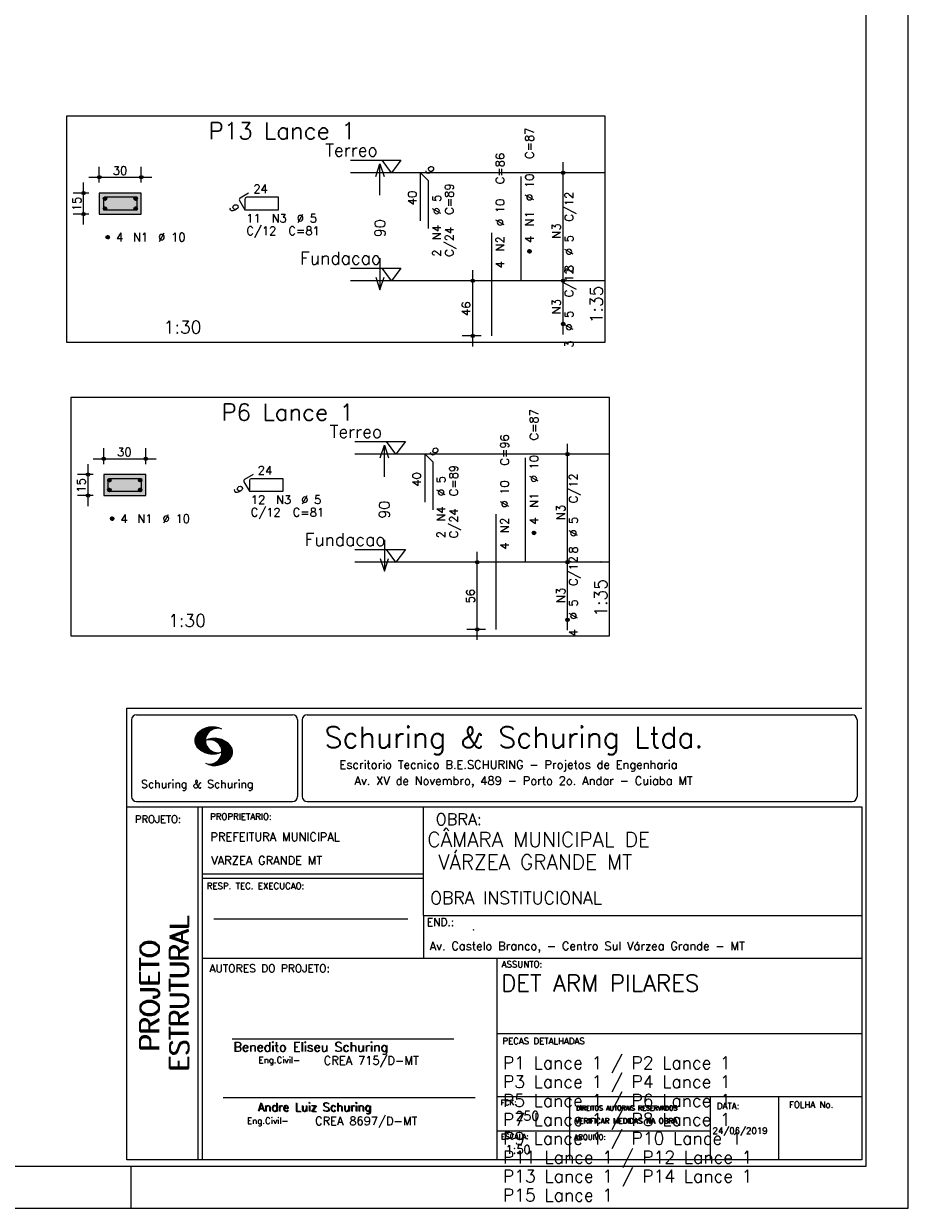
# Model space of a CAD drawing. Extents: x 0 to 119, y 0 to 84.
# Tile 13 of 20: x 98 to 119, y 0 to 28. Entities that reach past the tile are written whole.
import ezdxf

# ---------------------------------------------------------------- set-up
doc = ezdxf.new("R2010")
doc.units = 0
doc.linetypes.add('ESTILO_TQS_0002', pattern=[0.4, 0.1, -0.3])
for name, color, linetype in [('1', 1, 'CONTINUOUS'), ('2', 2, 'CONTINUOUS'), ('3', 3, 'CONTINUOUS'), ('4', 4, 'CONTINUOUS'), ('6', 6, 'CONTINUOUS'), ('7', 7, 'CONTINUOUS'), ('8', 8, 'CONTINUOUS')]:
    doc.layers.add(name, color=color, linetype=linetype)
doc.styles.get("Standard").update_dxf_attribs({"font": 'ROMANS.SHX'})

msp = doc.modelspace()

# ---------------------------------------------------------------- linework, layer by layer
at = {"layer": '1', "linetype": 'CONTINUOUS'}
for p, q in [((118.900002, 0), (118.900002, 84.099998)), ((100.400002, 0), (100.400002, 1)), ((0, 0), (118.900002, 0))]:
    msp.add_line(p, q, dxfattribs=at)
for points in [[(98.85869, 20.622318), (111.68369, 20.622318), (111.68369, 26.008032), (98.85869, 26.008032), (98.85869, 20.622318)], [(105.62369, 24.958032), (106.82369, 24.958032), (106.59869, 24.658032), (106.37369, 24.958032)], [(111.68369, 24.658032), (105.62369, 24.658032)], [(105.62369, 22.386603), (106.82369, 22.386603), (106.59869, 22.086603), (106.37369, 22.386603)], [(111.68369, 22.086603), (105.62369, 22.086603)], [(98.96435, 13.63428), (111.78935, 13.63428), (111.78935, 19.305709), (98.96435, 19.305709), (98.96435, 13.63428)], [(105.72935, 18.255709), (106.92935, 18.255709), (106.70435, 17.955709), (106.47935, 18.255709)], [(111.78935, 17.955709), (105.72935, 17.955709)], [(105.72935, 15.68428), (106.92935, 15.68428), (106.70435, 15.38428), (106.47935, 15.68428)], [(111.78935, 15.38428), (105.72935, 15.38428)]]:
    msp.add_lwpolyline(points, dxfattribs=at)
at = {"layer": '1', "linetype": 'ESTILO_TQS_0002'}
for points in [[(99.64369, 23.674818), (100.64369, 23.674818), (100.64369, 24.174818), (99.64369, 24.174818), (99.64369, 23.674818)], [(99.74935, 16.972494), (100.74935, 16.972494), (100.74935, 17.472494), (99.74935, 17.472494), (99.74935, 16.972494)]]:
    msp.add_lwpolyline(points, dxfattribs=at)
at = {"layer": '2', "linetype": 'CONTINUOUS'}
for p, q in [((110.68369, 21.836603), (110.68369, 24.908032)), ((99.39369, 24.549818), (100.89369, 24.549818)), ((99.64369, 24.424818), (99.64369, 24.799818)), ((100.64369, 24.424818), (100.64369, 24.799818)), ((110.68369, 24.658032), (110.68369, 24.658032)), ((99.26869, 23.424818), (99.26869, 24.424818)), ((99.39369, 24.174818), (99.01869, 24.174818)), ((99.64369, 24.174818), (99.64369, 24.174818)), ((99.64369, 24.174818), (99.64369, 24.174818)), ((100.64369, 24.174818), (100.64369, 24.174818)), ((99.39369, 23.674818), (99.01869, 23.674818)), ((99.64369, 23.674818), (99.64369, 23.674818)), ((108.53369, 20.522318), (108.53369, 22.336603)), ((110.68369, 20.808032), (110.68369, 22.336603)), ((108.73369, 22.086603), (108.28369, 22.086603)), ((108.98369, 22.086603), (108.98369, 22.086603)), ((110.68369, 22.086603), (110.68369, 22.086603)), ((110.68369, 22.086603), (110.68369, 22.086603)), ((110.68369, 21.058032), (110.68369, 21.058032)), ((108.73369, 20.772318), (108.28369, 20.772318)), ((108.98369, 20.772318), (108.98369, 20.772318)), ((99.74935, 17.722494), (99.74935, 18.097494)), ((100.74935, 17.722494), (100.74935, 18.097494)), ((110.78935, 15.13428), (110.78935, 18.205709)), ((99.49935, 17.847494), (100.99935, 17.847494)), ((110.78935, 17.955709), (110.78935, 17.955709)), ((99.37435, 16.722494), (99.37435, 17.722494)), ((99.49935, 17.472494), (99.12435, 17.472494)), ((99.74935, 17.472494), (99.74935, 17.472494)), ((99.74935, 17.472494), (99.74935, 17.472494)), ((100.74935, 17.472494), (100.74935, 17.472494)), ((99.49935, 16.972494), (99.12435, 16.972494)), ((99.74935, 16.972494), (99.74935, 16.972494)), ((108.63935, 13.53428), (108.63935, 15.63428)), ((110.78935, 13.762851), (110.78935, 15.63428)), ((108.83935, 15.38428), (108.38935, 15.38428)), ((109.08935, 15.38428), (109.08935, 15.38428)), ((110.78935, 15.38428), (110.78935, 15.38428)), ((110.78935, 15.38428), (110.78935, 15.38428)), ((110.78935, 14.012851), (110.78935, 14.012851)), ((108.83935, 13.78428), (108.38935, 13.78428)), ((109.08935, 13.78428), (109.08935, 13.78428)), ((100.295515, 11.911323), (117.795515, 11.911316)), ((100.295515, 1.156181), (100.295515, 11.911323)), ((100.411497, 11.633598), (100.411497, 9.804489)), ((100.527998, 11.750099), (104.244505, 11.750099)), ((104.361006, 11.633598), (104.361006, 9.804489)), ((104.474257, 11.633598), (104.474257, 9.804489)), ((104.590758, 11.750099), (117.563017, 11.750099)), ((117.679518, 11.633598), (117.679518, 9.804489)), ((101.917281, 11.141952), (102.22383, 11.448502)), ((101.917632, 11.128174), (102.241438, 11.451973)), ((101.917677, 11.156486), (102.20352, 11.442329)), ((101.917998, 11.114395), (102.259779, 11.456184)), ((101.919875, 11.172829), (102.183913, 11.436867)), ((101.919981, 11.102241), (102.27664, 11.458908)), ((101.922087, 11.189171), (102.160918, 11.427994)), ((101.922209, 11.09034), (102.291823, 11.459953)), ((101.924452, 11.078438), (102.307845, 11.46183)), ((101.927687, 11.067535), (102.32234, 11.462196)), ((101.927946, 11.209167), (102.134978, 11.416191)), ((101.931425, 11.057129), (102.337523, 11.463234)), ((101.934767, 11.230133), (102.106032, 11.40139)), ((101.935164, 11.046738), (102.35179, 11.463364)), ((101.93907, 11.036514), (102.36476, 11.462196)), ((101.944121, 11.02742), (102.216093, 11.2994)), ((101.948256, 11.257751), (102.069823, 11.379326)), ((102.304182, 11.387482), (102.378569, 11.461883)), ((102.333571, 11.402733), (102.391249, 11.460411)), ((102.358382, 11.413414), (102.403914, 11.458939)), ((102.377486, 11.418381), (102.416747, 11.457642)), ((102.397978, 11.424744), (102.428572, 11.45533)), ((102.414, 11.426605), (102.440413, 11.453018)), ((102.429991, 11.428467), (102.452513, 11.450989)), ((102.445982, 11.430328), (102.464064, 11.448402)), ((101.949156, 11.01831), (102.19763, 11.266792)), ((101.954192, 11.009216), (102.187102, 11.242126)), ((101.959776, 11.000671), (102.179106, 11.220001)), ((101.966292, 10.99305), (102.175169, 11.201927)), ((101.972807, 10.985428), (102.171385, 11.183998)), ((101.979323, 10.977806), (102.169676, 11.168152)), ((101.986067, 10.970413), (102.168623, 11.152962)), ((101.992445, 10.9636), (102.165816, 11.136978)), ((102.000243, 10.956314), (102.168715, 11.124779)), ((102.007338, 10.949264), (102.16963, 11.111565)), ((102.014677, 10.942474), (102.170668, 11.098457)), ((102.022337, 10.935989), (102.173125, 11.086777)), ((102.029997, 10.929504), (102.175597, 11.075104)), ((102.037642, 10.923027), (102.178053, 11.063431)), ((102.045607, 10.916855), (102.18141, 11.05265)), ((102.053847, 10.91095), (102.185164, 11.042259)), ((102.062086, 10.905044), (102.188918, 11.031876)), ((102.070311, 10.899147), (102.192717, 11.021538)), ((102.078902, 10.893608), (102.197585, 11.012283)), ((102.087737, 10.88829), (102.202467, 11.003021)), ((102.227003, 11.1548), (102.241667, 11.169464)), ((102.2442, 11.157844), (102.260832, 11.174484)), ((102.258665, 11.158173), (102.280394, 11.179916)), ((102.273116, 11.158501), (102.297408, 11.182793)), ((102.287581, 11.158829), (102.314986, 11.186226)), ((102.300093, 11.157188), (102.330748, 11.187851)), ((102.312743, 11.155716), (102.347014, 11.189987)), ((102.325499, 11.154335), (102.361708, 11.190544)), ((102.336729, 11.151421), (102.376402, 11.191101)), ((102.347945, 11.148498), (102.391112, 11.191666)), ((102.359846, 11.146255), (102.404494, 11.19091)), ((102.37039, 11.14267), (102.418669, 11.190948)), ((102.379836, 11.13797), (102.4317, 11.189835)), ((102.38983, 11.133835), (102.443968, 11.187973)), ((102.400114, 11.129982), (102.457106, 11.186981)), ((102.409819, 11.125549), (102.469267, 11.185005)), ((102.417921, 11.119514), (102.480742, 11.182327)), ((102.428008, 11.115463), (102.493117, 11.180572)), ((102.435896, 11.109215), (102.504347, 11.177666)), ((102.444624, 11.103813), (102.515211, 11.1744)), ((102.451674, 11.096718), (102.526274, 11.171318)), ((102.460707, 11.091621), (102.537383, 11.168297)), ((102.467619, 11.084389), (102.547743, 11.16452)), ((102.47534, 11.077965), (102.558119, 11.160736)), ((102.481429, 11.069916), (102.568816, 11.157303)), ((102.489516, 11.063873), (102.578825, 11.153183)), ((102.495421, 11.055649), (102.58824, 11.14846)), ((102.502135, 11.04821), (102.59796, 11.144035)), ((102.507262, 11.0392), (102.607741, 11.139687)), ((102.513167, 11.030983), (102.617384, 11.135193)), ((102.51927, 11.022949), (102.625945, 11.129623)), ((102.525008, 11.014534), (102.635512, 11.125038)), ((102.529036, 11.004425), (102.644164, 11.11956)), ((102.533904, 10.995171), (102.652556, 11.113815)), ((102.538832, 10.985954), (102.66107, 11.1082)), ((102.543867, 10.973778), (102.671187, 11.101105)), ((102.54785, 10.962936), (102.68054, 11.095634)), ((102.551711, 10.950905), (102.689299, 11.088493)), ((102.552443, 10.787491), (102.770598, 11.005653)), ((102.555373, 10.93737), (102.698576, 11.080574)), ((102.556212, 10.80542), (102.765868, 11.015076)), ((102.558165, 10.92482), (102.707259, 11.073921)), ((102.560683, 10.824028), (102.759016, 11.022346)), ((102.560744, 10.909828), (102.716429, 11.065521)), ((102.561751, 10.839218), (102.753065, 11.030533)), ((102.561827, 10.895851), (102.724715, 11.058731)), ((102.562804, 10.854416), (102.745284, 11.036903)), ((102.563414, 10.882042), (102.732191, 11.050827)), ((102.563628, 10.868027), (102.739302, 11.043709)), ((102.096571, 10.882988), (102.20735, 10.993759)), ((102.105391, 10.877678), (102.212431, 10.984718)), ((102.114699, 10.872841), (102.218352, 10.976486)), ((102.124144, 10.868149), (102.224257, 10.968269)), ((102.133589, 10.863457), (102.230177, 10.960045)), ((102.14305, 10.85878), (102.236311, 10.952042)), ((102.153151, 10.854744), (102.243208, 10.944801)), ((102.163252, 10.8507), (102.250121, 10.937569)), ((102.173338, 10.846664), (102.257018, 10.930336)), ((102.183714, 10.842895), (102.264098, 10.923286)), ((102.194518, 10.839554), (102.271986, 10.91703)), ((102.205305, 10.836212), (102.279875, 10.910782)), ((102.216109, 10.832878), (102.287764, 10.904541)), ((102.227583, 10.830208), (102.295836, 10.898468)), ((102.239134, 10.827629), (102.304747, 10.893234)), ((102.250685, 10.82505), (102.313643, 10.888)), ((102.262709, 10.822929), (102.322554, 10.882767)), ((102.275114, 10.82119), (102.33177, 10.877846)), ((102.287505, 10.819458), (102.341765, 10.873703)), ((102.300291, 10.8181), (102.351759, 10.86956)), ((102.313643, 10.817322), (102.361739, 10.865425)), ((102.32701, 10.816536), (102.37242, 10.861954)), ((102.340819, 10.816223), (102.383635, 10.859032)), ((102.355269, 10.816536), (102.39485, 10.856117)), ((102.366805, 10.545311), (102.791243, 10.969749)), ((102.369719, 10.816849), (102.406187, 10.853317)), ((102.380644, 10.545013), (102.796461, 10.960846)), ((102.386107, 10.817856), (102.419356, 10.851112)), ((102.394469, 10.544708), (102.800505, 10.950752)), ((102.40367, 10.819702), (102.433134, 10.849167)), ((102.409285, 10.545387), (102.803038, 10.939148)), ((102.420805, 10.822121), (102.446288, 10.847603)), ((102.424315, 10.546272), (102.806334, 10.928291)), ((102.437376, 10.825043), (102.461256, 10.848923)), ((102.439604, 10.547432), (102.809615, 10.917442)), ((102.455779, 10.828987), (102.475645, 10.848862)), ((102.456053, 10.549736), (102.811079, 10.904777)), ((102.472487, 10.55204), (102.812758, 10.892319)), ((102.475615, 10.834076), (102.489973, 10.848442)), ((102.489973, 10.848442), (102.492049, 10.850517)), ((102.49037, 10.555778), (102.814452, 10.87986)), ((102.493636, 10.839477), (102.506071, 10.851921)), ((102.508559, 10.559845), (102.814024, 10.865303)), ((102.512679, 10.846016), (102.520888, 10.854225)), ((102.517867, 10.710525), (102.786604, 10.979256)), ((102.528334, 10.565483), (102.813643, 10.850792)), ((102.528593, 10.852158), (102.535078, 10.858643)), ((102.536238, 10.743019), (102.782286, 10.989075)), ((102.544218, 10.765144), (102.777327, 10.998253)), ((102.548811, 10.571815), (102.813277, 10.836273)), ((102.571913, 10.58078), (102.809004, 10.817871)), ((102.596785, 10.591515), (102.805739, 10.800468)), ((102.62509, 10.605682), (102.797133, 10.777725)), ((102.661635, 10.62809), (102.784529, 10.750984)), ((102.245833, 10.565727), (102.258101, 10.57798)), ((102.256972, 10.562721), (102.271925, 10.577667)), ((102.268111, 10.559723), (102.285735, 10.577354)), ((102.279265, 10.556732), (102.301665, 10.57914)), ((102.291182, 10.554527), (102.317671, 10.581009)), ((102.303114, 10.552322), (102.335097, 10.584297)), ((102.315062, 10.55011), (102.354216, 10.589271)), ((102.32765, 10.548569), (102.375441, 10.596359)), ((102.340468, 10.547256), (102.39958, 10.606369)), ((102.353285, 10.545937), (102.432661, 10.625313)), ((102.740538, 10.692856), (102.753233, 10.705551)), ((100.527998, 9.687988), (104.244505, 9.687988)), ((104.590758, 9.687988), (117.563017, 9.687988)), ((100.295515, 9.556175), (117.795515, 9.556175)), ((101.995894, 5.956177), (101.995894, 9.556175)), ((102.0959, 5.956177), (102.0959, 9.556175)), ((107.364088, 6.97261), (107.364088, 9.556175)), ((117.795515, 9.556175), (117.795515, 1.156181)), ((107.364088, 7.956176), (102.0959, 7.956176)), ((107.364088, 7.856176), (102.0959, 7.856176)), ((102.365821, 6.895235), (106.984397, 6.895235)), ((107.364088, 6.97261), (117.795515, 6.972618)), ((107.364088, 6.97261), (107.364088, 5.956177)), ((101.995894, 1.156181), (101.995894, 5.956177)), ((102.0959, 1.156181), (102.0959, 5.956177)), ((102.0959, 5.956177), (117.795515, 5.956177)), ((109.116469, 4.956177), (109.116469, 5.956177)), ((109.116469, 1.156181), (109.116469, 4.956177)), ((102.806929, 4.036638), (108.085364, 4.036638)), ((109.116467, 4.161949), (117.795514, 4.161957)), ((102.593115, 2.636453), (108.590002, 2.636453)), ((109.116469, 2.661949), (117.795515, 2.661957)), ((110.842299, 1.156181), (110.842299, 2.661957)), ((114.191985, 1.156181), (114.191985, 2.661957)), ((115.816483, 1.156181), (115.816483, 2.661955)), ((109.116469, 1.847916), (114.191985, 1.847923)), ((117.795515, 1.156181), (100.295515, 1.156181))]:
    msp.add_line(p, q, dxfattribs=at)
for points in [[(106.22369, 24.572318), (106.32369, 24.872318), (106.42369, 24.572318)], [(106.32369, 24.122318), (106.32369, 24.872318)], [(99.64369, 23.674818), (100.64369, 23.674818), (100.64369, 24.174818), (99.64369, 24.174818), (99.64369, 23.674818)], [(106.32369, 22.622318), (106.32369, 21.872318)], [(106.22369, 22.172318), (106.32369, 21.872318), (106.42369, 22.172318)], [(106.32935, 17.869994), (106.42935, 18.169994), (106.52935, 17.869994)], [(106.42935, 17.419994), (106.42935, 18.169994)], [(99.74935, 16.972494), (100.74935, 16.972494), (100.74935, 17.472494), (99.74935, 17.472494), (99.74935, 16.972494)], [(106.42935, 15.919994), (106.42935, 15.169994)], [(106.32935, 15.469994), (106.42935, 15.169994), (106.52935, 15.469994)]]:
    msp.add_lwpolyline(points, dxfattribs=at)
for centre, radius in [((99.64369, 24.549818), 0.04), ((99.64369, 24.549818), 0.02), ((100.64369, 24.549818), 0.04), ((100.64369, 24.549818), 0.02), ((110.68369, 24.658032), 0.041625), ((110.68369, 24.658032), 0.02075), ((99.26869, 24.174818), 0.04), ((99.26869, 24.174818), 0.02), ((99.26869, 23.674818), 0.04), ((99.26869, 23.674818), 0.02), ((108.53369, 22.086603), 0.04), ((108.53369, 22.086603), 0.02), ((110.68369, 22.086603), 0.041625), ((110.68369, 22.086603), 0.041625), ((110.68369, 22.086603), 0.02075), ((110.68369, 22.086603), 0.02075), ((110.68369, 21.058032), 0.041625), ((110.68369, 21.058032), 0.02075), ((108.53369, 20.772318), 0.04), ((108.53369, 20.772318), 0.02), ((99.74935, 17.847494), 0.04), ((99.74935, 17.847494), 0.02), ((100.74935, 17.847494), 0.04), ((100.74935, 17.847494), 0.02), ((110.78935, 17.955709), 0.041625), ((110.78935, 17.955709), 0.02075), ((99.37435, 17.472494), 0.04), ((99.37435, 17.472494), 0.02), ((99.37435, 16.972494), 0.04), ((99.37435, 16.972494), 0.02), ((108.63935, 15.38428), 0.04), ((108.63935, 15.38428), 0.02), ((110.78935, 15.38428), 0.041625), ((110.78935, 15.38428), 0.041625), ((110.78935, 15.38428), 0.02075), ((110.78935, 15.38428), 0.02075), ((108.63935, 13.78428), 0.04), ((110.78935, 14.012851), 0.041625), ((110.78935, 14.012851), 0.02075), ((108.63935, 13.78428), 0.02)]:
    msp.add_circle(centre, radius, dxfattribs=at)
for centre, radius, start, end in [((100.527998, 11.633598), 0.116502, 90, 180), ((104.244505, 11.633598), 0.116502, 0, 90), ((104.590758, 11.633598), 0.116502, 90, 180), ((117.563017, 11.633598), 0.116502, 0, 90), ((102.160658, 11.138451), 0.243989, 140.229431, 231.895096), ((102.343596, 10.971458), 0.491555, 63.393265, 138.909058), ((102.458739, 11.139511), 0.291044, 68.851509, 291.148499), ((102.343596, 11.307571), 0.491555, 218.229782, 296.60672), ((102.387846, 10.700012), 0.491555, 41.090942, 116.606735), ((102.272704, 10.868072), 0.291044, 248.851501, 111.148491), ((102.570784, 10.867004), 0.243989, 308.104889, 39.770576), ((102.387846, 11.036133), 0.491555, 243.393265, 321.770233), ((100.527998, 9.804489), 0.116502, 180, 270), ((104.244505, 9.804489), 0.116502, 270, 0), ((104.590758, 9.804489), 0.116502, 180, 270), ((117.563017, 9.804489), 0.116502, 270, 0)]:
    msp.add_arc(centre, radius, start, end, dxfattribs=at)
for points in [[(99.64369, 23.674818), (100.64369, 23.674818), (100.64369, 24.174818)], [(99.64369, 23.674818), (100.64369, 24.174818), (99.64369, 24.174818)], [(99.64369, 23.674818), (99.64369, 24.174818), (99.64369, 23.674818)], [(99.74935, 16.972494), (100.74935, 16.972494), (100.74935, 17.472494)], [(99.74935, 16.972494), (100.74935, 17.472494), (99.74935, 17.472494)], [(99.74935, 16.972494), (99.74935, 17.472494), (99.74935, 16.972494)]]:
    msp.add_solid(points, dxfattribs=at)
at = {"layer": '3', "linetype": 'CONTINUOUS'}
for p, q in [((99.735794, 24.03561), (99.782897, 24.082713)), ((99.7358, 24.047401), (99.771144, 24.082745)), ((99.738244, 24.026275), (99.792249, 24.08028)), ((99.742278, 24.018524), (99.800004, 24.07625)), ((99.747576, 24.012037), (99.806495, 24.070956)), ((99.754064, 24.00674), (99.811796, 24.064472)), ((99.761822, 24.002713), (99.815796, 24.056686)), ((99.771138, 24.000244), (99.818285, 24.047391)), ((99.782942, 24.000262), (99.818288, 24.035609)), ((100.469127, 24.03561), (100.51623, 24.082713)), ((100.469133, 24.047401), (100.504477, 24.082745)), ((100.471577, 24.026275), (100.525582, 24.08028)), ((100.475611, 24.018524), (100.533337, 24.07625)), ((100.480909, 24.012037), (100.539829, 24.070956)), ((100.487398, 24.00674), (100.54513, 24.064472)), ((100.495156, 24.002713), (100.549129, 24.056686)), ((100.504472, 24.000244), (100.551618, 24.047391)), ((100.516275, 24.000262), (100.551622, 24.035609)), ((99.735794, 23.802277), (99.782897, 23.84938)), ((99.7358, 23.814068), (99.771144, 23.849412)), ((99.738244, 23.792942), (99.792249, 23.846947)), ((99.742278, 23.78519), (99.800004, 23.842917)), ((99.747576, 23.778703), (99.806495, 23.837623)), ((99.754064, 23.773407), (99.811796, 23.831139)), ((99.761822, 23.76938), (99.815796, 23.823353)), ((99.771138, 23.766911), (99.818285, 23.814057)), ((99.782942, 23.766929), (99.818288, 23.802275)), ((100.469127, 23.802277), (100.51623, 23.84938)), ((100.469133, 23.814068), (100.504477, 23.849412)), ((100.471577, 23.792942), (100.525582, 23.846947)), ((100.475611, 23.78519), (100.533337, 23.842917)), ((100.480909, 23.778703), (100.539829, 23.837623)), ((100.487398, 23.773407), (100.54513, 23.831139)), ((100.495156, 23.76938), (100.549129, 23.823353)), ((100.504472, 23.766911), (100.551618, 23.814057)), ((100.516275, 23.766929), (100.551622, 23.802275)), ((99.802461, 23.118944), (99.849563, 23.166046)), ((99.802466, 23.130734), (99.837811, 23.166079)), ((99.804911, 23.109609), (99.858915, 23.163613)), ((99.808944, 23.101857), (99.866671, 23.159583)), ((99.814242, 23.09537), (99.873162, 23.154289)), ((99.820731, 23.090074), (99.878463, 23.147806)), ((99.828489, 23.086046), (99.882462, 23.14002)), ((99.837805, 23.083577), (99.884952, 23.130724)), ((99.849608, 23.083596), (99.884955, 23.118942)), ((109.842461, 22.780729), (109.889563, 22.827832)), ((109.842466, 22.79252), (109.877811, 22.827864)), ((109.844911, 22.771394), (109.898915, 22.825399)), ((109.848944, 22.763643), (109.906671, 22.821369)), ((109.854242, 22.757156), (109.913162, 22.816075)), ((109.860731, 22.751859), (109.918463, 22.809591)), ((109.868489, 22.747832), (109.922462, 22.801805)), ((109.877805, 22.745363), (109.924952, 22.79251)), ((109.889608, 22.745381), (109.924955, 22.780728)), ((99.841454, 17.333287), (99.888557, 17.38039)), ((99.84146, 17.345078), (99.876804, 17.380422)), ((99.843904, 17.323952), (99.897909, 17.377957)), ((99.847938, 17.3162), (99.905664, 17.373927)), ((99.853236, 17.309713), (99.912155, 17.368633)), ((99.859724, 17.304417), (99.917456, 17.362149)), ((99.867482, 17.30039), (99.921456, 17.354363)), ((99.876798, 17.297921), (99.923945, 17.345067)), ((99.888602, 17.297939), (99.923948, 17.333285)), ((100.574787, 17.333287), (100.62189, 17.38039)), ((100.574793, 17.345078), (100.610137, 17.380422)), ((100.577237, 17.323952), (100.631242, 17.377957)), ((100.581271, 17.3162), (100.638997, 17.373927)), ((100.586569, 17.309713), (100.645489, 17.368633)), ((100.593058, 17.304417), (100.65079, 17.362149)), ((100.600816, 17.30039), (100.654789, 17.354363)), ((100.610132, 17.297921), (100.657278, 17.345067)), ((100.621935, 17.297939), (100.657282, 17.333285)), ((99.841454, 17.099954), (99.888557, 17.147056)), ((99.84146, 17.111744), (99.876804, 17.147089)), ((99.843904, 17.090619), (99.897909, 17.144623)), ((99.847938, 17.082867), (99.905664, 17.140593)), ((99.853236, 17.07638), (99.912155, 17.135299)), ((99.859724, 17.071084), (99.917456, 17.128816)), ((99.867482, 17.067056), (99.921456, 17.12103)), ((99.876798, 17.064587), (99.923945, 17.111734)), ((99.888602, 17.064606), (99.923948, 17.099952)), ((100.574787, 17.099954), (100.62189, 17.147056)), ((100.574793, 17.111744), (100.610137, 17.147089)), ((100.577237, 17.090619), (100.631242, 17.144623)), ((100.581271, 17.082867), (100.638997, 17.140593)), ((100.586569, 17.07638), (100.645489, 17.135299)), ((100.593058, 17.071084), (100.65079, 17.128816)), ((100.600816, 17.067056), (100.654789, 17.12103)), ((100.610132, 17.064587), (100.657278, 17.111734)), ((100.621935, 17.064606), (100.657282, 17.099952)), ((99.908121, 16.41662), (99.955223, 16.463723)), ((99.908126, 16.428411), (99.943471, 16.463755)), ((99.910571, 16.407285), (99.964575, 16.46129)), ((99.914604, 16.399534), (99.972331, 16.45726)), ((99.919902, 16.393047), (99.978822, 16.451966)), ((99.926391, 16.38775), (99.984123, 16.445482)), ((99.934149, 16.383723), (99.988122, 16.437696)), ((99.943465, 16.381254), (99.990612, 16.428401)), ((99.955268, 16.381272), (99.990615, 16.416619)), ((109.948121, 16.078406), (109.995223, 16.125509)), ((109.948126, 16.090197), (109.983471, 16.125541)), ((109.950571, 16.069071), (110.004575, 16.123076)), ((109.954604, 16.06132), (110.012331, 16.119046)), ((109.959902, 16.054832), (110.018822, 16.113752)), ((109.966391, 16.049536), (110.024123, 16.107268)), ((109.974149, 16.045509), (110.028122, 16.099482)), ((109.983465, 16.04304), (110.030612, 16.090186)), ((109.995268, 16.043058), (110.030615, 16.078404))]:
    msp.add_line(p, q, dxfattribs=at)
for centre in [(99.777023, 24.041484), (100.510357, 24.041484), (99.777023, 23.808151), (100.510357, 23.808151), (99.84369, 23.124818), (109.88369, 22.786603), (99.882683, 17.339161), (100.616017, 17.339161), (99.882683, 17.105828), (100.616017, 17.105828), (99.94935, 16.422494), (109.98935, 16.08428)]:
    msp.add_circle(centre, 0.041667, dxfattribs=at)
at = {"layer": '4', "linetype": 'CONTINUOUS'}
for p, q in [((99.74369, 24.033151), (99.74369, 23.774818)), ((99.74369, 24.033151), (99.74369, 23.799818)), ((100.01869, 24.074818), (99.785357, 24.074818)), ((100.54369, 24.074818), (99.785357, 24.074818)), ((100.54369, 23.774818), (100.54369, 24.074818)), ((99.74369, 23.774818), (100.54369, 23.774818)), ((99.84935, 17.330828), (99.84935, 17.072494)), ((99.84935, 17.330828), (99.84935, 17.097494)), ((100.12435, 17.372494), (99.891017, 17.372494)), ((100.64935, 17.372494), (99.891017, 17.372494)), ((100.64935, 17.072494), (100.64935, 17.372494)), ((99.84935, 17.072494), (100.64935, 17.072494))]:
    msp.add_line(p, q, dxfattribs=at)
for centre in [(99.785357, 24.033151), (99.785357, 24.033151), (99.891017, 17.330828), (99.891017, 17.330828)]:
    msp.add_arc(centre, 0.041667, 90, 180, dxfattribs=at)
at = {"layer": '6', "linetype": 'CONTINUOUS'}
for p, q in [((107.291864, 23.515175), (107.291864, 24.658032)), ((107.291864, 24.658032), (107.473692, 24.476204)), ((109.68369, 22.086603), (109.68369, 24.572318)), ((107.473692, 24.476204), (107.473692, 23.333347)), ((102.98119, 23.998541), (103.110357, 23.774818)), ((103.198514, 24.172125), (102.996441, 24.055459)), ((103.110357, 24.033151), (103.110357, 23.799818)), ((103.910357, 24.074818), (103.152023, 24.074818)), ((103.910357, 23.774818), (103.910357, 24.074818)), ((103.110357, 23.774818), (103.910357, 23.774818)), ((108.98369, 20.772318), (108.98369, 23.22946)), ((107.397524, 16.812851), (107.397524, 17.955709)), ((107.397524, 17.955709), (107.579352, 17.773881)), ((107.579352, 17.773881), (107.579352, 16.631024)), ((109.78935, 15.38428), (109.78935, 17.869994)), ((103.08685, 17.296218), (103.216017, 17.072494)), ((103.304174, 17.469802), (103.102101, 17.353135)), ((103.216017, 17.330828), (103.216017, 17.097494)), ((104.016017, 17.372494), (103.257683, 17.372494)), ((104.016017, 17.072494), (104.016017, 17.372494)), ((103.216017, 17.072494), (104.016017, 17.072494)), ((109.08935, 13.78428), (109.08935, 16.527137))]:
    msp.add_line(p, q, dxfattribs=at)
for centre, start, end in [((103.017274, 24.019374), 120, 210), ((103.152023, 24.033151), 90, 180), ((103.122934, 17.317051), 120, 210), ((103.257683, 17.330828), 90, 180)]:
    msp.add_arc(centre, 0.041667, start, end, dxfattribs=at)
at = {"layer": '8', "linetype": 'CONTINUOUS'}
for p, q in [((117.900002, 1), (117.900002, 83.099998)), ((2.5, 1), (117.900002, 1))]:
    msp.add_line(p, q, dxfattribs=at)

# ---------------------------------------------------------------- texts
at = {"layer": '1', "linetype": 'CONTINUOUS'}
for s, height, p in [('Terreo', 0.3, (105.02369, 25.048032)), ('Fundacao', 0.3, (104.42369, 22.476603)), ('Terreo', 0.3, (105.12935, 18.345709)), ('Fundacao', 0.3, (104.52935, 15.77428)), ('CÂMARA MUNICIPAL DE', 0.35, (107.453564, 8.60688)), (' VÁRZEA GRANDE MT', 0.35, (107.46844, 8.071358)), ('OBRA INSTITUCIONAL', 0.3, (107.518619, 7.241925)), ('.', 0.2, (108.504207, 6.621987)), ('Av. Castelo Branco, - Centro Sul Várzea Grande - MT', 0.2, (107.508299, 6.146286))]:
    msp.add_text(s, height=height, dxfattribs=at).set_placement(p)
at = {"layer": '2', "linetype": 'CONTINUOUS'}
for s, height, rotation, p in [('C=87', 0.2, 90, (109.98369, 24.986603)), ('9', 0.2, 315, (107.382778, 24.70854)), ('C=86', 0.2, 90, (109.28369, 24.386603)), ('C=89', 0.2, 90, (108.07369, 23.658032)), ('%%c 10', 0.2, 90, (109.98369, 23.986603)), ('15', 0.2, 90, (99.20869, 23.744818)), ('40', 0.2, 90, (107.191864, 23.886603)), ('%%c 5', 0.2, 90, (107.77369, 23.658032)), ('C/12', 0.2, 90, (110.92369, 23.492318)), ('9', 0.2, 300, (102.725549, 23.841324)), ('%%c 10', 0.2, 90, (109.28369, 23.386603)), ('N1', 0.2, 90, (109.98369, 23.386603)), ('90', 0.25, 90, (106.44869, 23.122318)), ('N3', 0.2, 90, (110.62369, 23.092318)), ('N4', 0.2, 90, (107.77369, 23.058032)), ('C/24', 0.2, 90, (108.07369, 22.658032)), ('N2', 0.2, 90, (109.28369, 22.786603)), ('4', 0.2, 90, (109.98369, 22.986603)), ('%%c 5', 0.2, 90, (110.92369, 22.692318)), ('2', 0.2, 90, (107.77369, 22.658032)), ('4', 0.2, 90, (109.28369, 22.386603)), ('8', 0.2, 90, (110.92369, 22.292318)), ('C/12', 0.2, 90, (110.92369, 21.692318)), ('1:35', 0.3, 90, (111.62369, 21.072318)), ('46', 0.2, 90, (108.47369, 21.24946)), ('N3', 0.2, 90, (110.62369, 21.292318)), ('%%c 5', 0.2, 90, (110.92369, 20.892318)), ('3', 0.2, 90, (110.92369, 20.492318)), ('C=87', 0.2, 90, (110.08935, 18.28428)), ('9', 0.2, 315, (107.488438, 18.006216)), ('C=96', 0.2, 90, (109.38935, 17.68428)), ('%%c 10', 0.2, 90, (110.08935, 17.28428)), ('C=89', 0.2, 90, (108.17935, 16.955709)), ('15', 0.2, 90, (99.31435, 17.042494)), ('9', 0.2, 300, (102.831209, 17.139001)), ('40', 0.2, 90, (107.297524, 17.18428)), ('%%c 5', 0.2, 90, (107.87935, 16.955709)), ('%%c 10', 0.2, 90, (109.38935, 16.68428)), ('C/12', 0.2, 90, (111.02935, 16.789994)), ('N1', 0.2, 90, (110.08935, 16.68428)), ('90', 0.25, 90, (106.55435, 16.419994)), ('N4', 0.2, 90, (107.87935, 16.355709)), ('N3', 0.2, 90, (110.72935, 16.389994)), ('C/24', 0.2, 90, (108.17935, 15.955709)), ('N2', 0.2, 90, (109.38935, 16.08428)), ('4', 0.2, 90, (110.08935, 16.28428)), ('%%c 5', 0.2, 90, (111.02935, 15.989994)), ('2', 0.2, 90, (107.87935, 15.955709)), ('4', 0.2, 90, (109.38935, 15.68428)), ('8', 0.2, 90, (111.02935, 15.589994)), ('C/12', 0.2, 90, (111.02935, 14.818566)), ('56', 0.2, 90, (108.57935, 14.40428)), ('N3', 0.2, 90, (110.72935, 14.418566)), ('1:35', 0.3, 90, (111.72935, 14.08428)), ('%%c 5', 0.2, 90, (111.02935, 14.018566)), ('4', 0.2, 90, (111.02935, 13.618566)), ('ESTRUTURAL', 0.45, 90, (101.76924, 3.281541)), ('ESTRUTURAL', 0.45, 90, (101.76924, 3.250688)), ('PROJETO', 0.45, 90, (101.064604, 3.762306)), ('PROJETO', 0.45, 90, (101.064604, 3.731453))]:
    msp.add_text(s, height=height, rotation=rotation, dxfattribs=at).set_placement(p)
for s, height, p in [('30', 0.2, (99.96369, 24.609818)), ('1', 0.01, (111.47369, 24.658032)), ('24', 0.2, (103.310357, 24.174818)), ('11', 0.2, (103.14369, 23.474818)), ('N3', 0.2, (103.74369, 23.474818)), ('%%c 5', 0.2, (104.34369, 23.474818)), ('4', 0.2, (100.04369, 23.024818)), ('N1', 0.2, (100.44369, 23.024818)), ('%%c 10', 0.2, (101.04369, 23.024818)), ('C/12', 0.2, (103.14369, 23.174818)), ('C=81', 0.2, (104.14369, 23.174818)), ('0', 0.01, (111.47369, 22.086603)), ('1:30', 0.3, (101.17619, 20.832318)), ('30', 0.2, (100.06935, 17.907494)), ('1', 0.01, (111.57935, 17.955709)), ('24', 0.2, (103.416017, 17.472494)), ('12', 0.2, (103.24935, 16.772494)), ('N3', 0.2, (103.84935, 16.772494)), ('%%c 5', 0.2, (104.44935, 16.772494)), ('C/12', 0.2, (103.24935, 16.472494)), ('C=81', 0.2, (104.24935, 16.472494)), ('4', 0.2, (100.14935, 16.322494)), ('N1', 0.2, (100.54935, 16.322494)), ('%%c 10', 0.2, (101.14935, 16.322494)), ('0', 0.01, (111.57935, 15.38428)), ('1:30', 0.3, (101.28185, 13.84428)), ('Schuring & Schuring Ltda.', 0.5, (105.002348, 10.962967)), ('Escritorio Tecnico B.E.SCHURING - Projetos de Engenharia', 0.2, (105.360182, 10.464668)), ('Schuring & Schuring', 0.19, (100.639845, 10.007667)), ('Av. XV de Novembro, 489 - Porto 2o. Andar - Cuiaba MT', 0.2, (105.718703, 10.082069)), ('PROJETO:', 0.175, (100.488661, 9.177772)), ('PROPRIETARIO:', 0.15, (102.280043, 9.253548)), ('OBRA:', 0.278755, (107.651427, 9.124824)), ('PREFEITURA MUNICIPAL', 0.2, (102.286151, 8.744887)), ('VARZEA GRANDE MT', 0.2, (102.307672, 8.183544)), ('RESP. TEC. EXECUCAO:', 0.15, (102.201514, 7.600695)), ('END.:', 0.185837, (107.439276, 6.721602)), ('AUTORES DO PROJETO:', 0.185837, (102.267523, 5.620134)), ('ASSUNTO:', 0.15, (109.220971, 5.737485)), ('Benedito Eliseu Schuring', 0.22, (102.83383, 3.733468)), ('Benedito Eliseu Schuring', 0.22, (102.845305, 3.733468)), ('PECAS DETALHADAS', 0.15, (109.238379, 3.907298)), ('Eng.Civil-', 0.15, (103.432718, 3.455028)), ('CREA 715/D-MT', 0.2, (104.986251, 3.418942)), ('FCK:', 0.125, (109.196272, 2.455604)), ('FOLHA No.', 0.15, (116.061023, 2.394321)), ('Andre Luiz Schuring', 0.2, (103.412248, 2.314263)), ('Andre Luiz Schuring', 0.2, (103.429805, 2.305382)), ('250', 0.22, (109.549686, 2.090305)), ('DIREITOS AUTORAIS RESERVADOS', 0.11, (110.990233, 2.332306)), ('DIREITOS AUTORAIS RESERVADOS', 0.11, (110.999205, 2.332306)), ('DATA:', 0.15, (114.343553, 2.363281)), ('Eng.Civil-', 0.15, (103.158282, 2.00943)), ('CREA 8697/D-MT', 0.2, (104.778849, 1.981527)), ('VERIFICAR MEDIDAS NA OBRA', 0.125, (110.966994, 2.018043)), ('VERIFICAR MEDIDAS NA OBRA', 0.125, (110.975966, 2.018043)), ('ESCALA:', 0.125, (109.202544, 1.646919)), ('ARQUIVO:', 0.125, (110.944563, 1.631782)), ('24/06/2019', 0.15, (114.239854, 1.771956)), ('1:50', 0.2, (109.312544, 1.300293))]:
    msp.add_text(s, height=height, dxfattribs=at).set_placement(p)
at = {"layer": '6', "linetype": 'CONTINUOUS'}
for s, height, p in [('DET ARM PILARES', 0.4, (109.210211, 5.160838)), ('P1 Lance 1 / P2 Lance 1', 0.3, (109.249478, 3.315652)), ('P3 Lance 1 / P4 Lance 1', 0.3, (109.249478, 2.865652)), ('P5 Lance 1 / P6 Lance 1', 0.3, (109.249478, 2.415652)), ('P7 Lance 1 / P8 Lance 1', 0.3, (109.249478, 1.965652)), ('P9 Lance 1 / P10 Lance 1', 0.3, (109.249478, 1.515652)), ('P11 Lance 1 / P12 Lance 1', 0.3, (109.249478, 1.065652)), ('P13 Lance 1 / P14 Lance 1', 0.3, (109.249478, 0.615652)), ('P15 Lance 1', 0.3, (109.249478, 0.165652))]:
    msp.add_text(s, height=height, dxfattribs=at).set_placement(p)
at = {"layer": '7', "linetype": 'CONTINUOUS'}
for s, p in [('P13 Lance 1', (102.24619, 25.458032)), ('P6 Lance 1', (102.55185, 18.755709))]:
    msp.add_text(s, height=0.4, dxfattribs=at).set_placement(p)

doc.saveas('drawing.dxf')
